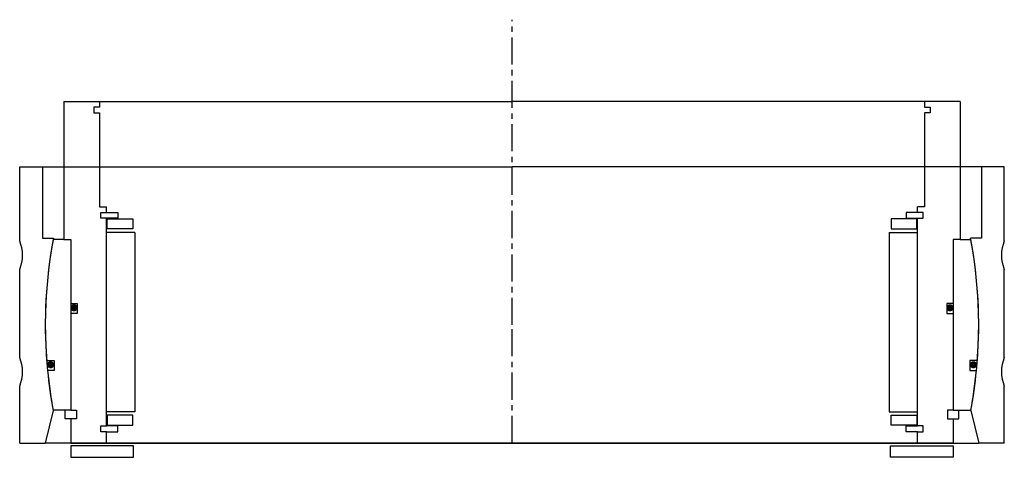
# Model space of a CAD drawing. Header units: millimetres. Extents: x -173 to 173, y -5 to 149.
import ezdxf

# ---------------------------------------------------------------- set-up
doc = ezdxf.new("R2010")
doc.units = ezdxf.units.MM
doc.header["$LTSCALE"] = 0.3
doc.header["$MEASUREMENT"] = 0
doc.linetypes.add('CENTER', pattern=[50.8, 31.75, -6.35, 6.35, -6.35])
doc.layers.get('0').update_dxf_attribs({"linetype": 'CONTINUOUS'})
doc.layers.add('Center', color=1, linetype='CENTER')

# ---------------------------------------------------------------- blocks, each defined once
blk = doc.blocks.new('house4S270')
for p, q in [((-173, 55.5), (-165, 55.5)), ((-173, 29.5), (-173, 55.5)), ((-165, 55.5), (0, 55.5)), ((-165, 55.5), (-165, 30.5)), ((165, 55.5), (0, 55.5)), ((165, 55.5), (165, 30.5)), ((173, 55.5), (165, 55.5)), ((173, 29.5), (173, 55.5)), ((-165, 30.5), (-161.14, 30.5)), ((165, 30.5), (161.14, 30.5)), ((-173, -11.5), (-173, 19.5)), ((173, -11.5), (173, 19.5)), ((-173, -41.5), (-173, -21.5)), ((173, -41.5), (173, -21.5)), ((-161.23, -30.02), (-164, -41.5)), ((161.23, -30.02), (164, -41.5)), ((-173, -41.5), (-164, -41.5)), ((0, -41.5), (-164, -41.5)), ((0, -41.5), (164, -41.5)), ((173, -41.5), (164, -41.5))]:
    blk.add_line(p, q)
for centre, radius, start, end in [((-185, 24.5), 13, 337.3801, 22.6199), ((0, 0), 164, 169.282, 190.5479), ((0, 0), 164, 349.4521, 10.718), ((185, 24.5), 13, 157.3801, 202.6199), ((-185, -16.5), 13, 337.3801, 22.6199), ((185, -16.5), 13, 157.3801, 202.6199)]:
    blk.add_arc(centre, radius, start, end)
blk = doc.blocks.new('innerhouse-4S265')
for p, q in [((-157.5, 78.5), (-157.5, 30)), ((-157.5, 78.5), (-145, 78.5)), ((-147, 76.5), (-147, 74.5)), ((-145, 76.5), (-147, 76.5)), ((-145, 78.5), (0, 78.5)), ((-145, 78.5), (-145, 76.5)), ((145, 78.5), (0, 78.5)), ((157.5, 78.5), (145, 78.5)), ((145, 78.5), (145, 76.5)), ((145, 76.5), (147, 76.5)), ((147, 76.5), (147, 74.5)), ((157.5, 78.5), (157.5, 30)), ((-147, 74.5), (-145, 74.5)), ((-145, 74.5), (-145, 41.5)), ((145, 74.5), (145, 41.5)), ((147, 74.5), (145, 74.5)), ((-145, 41.5), (-142.5, 41.5)), ((-144.5, 39.5), (-142.5, 39.5)), ((-144.5, 37.5), (-144.5, 39.5)), ((-142.5, 39.5), (-142.5, 41.5)), ((-142.5, 39.5), (-138.5, 39.5)), ((-138.5, 39.5), (-138.5, 37.5)), ((142.5, 39.5), (138.5, 39.5)), ((138.5, 39.5), (138.5, 37.5)), ((145, 41.5), (142.5, 41.5)), ((142.5, 39.5), (142.5, 41.5)), ((144.5, 39.5), (142.5, 39.5)), ((144.5, 37.5), (144.5, 39.5)), ((-142.5, 37.5), (-144.5, 37.5)), ((-142.5, -35.5), (-142.5, 37.5)), ((-138.5, 37.5), (-142.5, 37.5)), ((-142.25, 37.25), (-133.25, 37.25)), ((-142.25, 33.75), (-142.25, 37.25)), ((-133.25, 37.25), (-133.25, 33.75)), ((142.25, 37.25), (133.25, 37.25)), ((133.25, 37.25), (133.25, 33.75)), ((138.5, 37.5), (142.5, 37.5)), ((142.25, 33.75), (142.25, 37.25)), ((142.5, -35.5), (142.5, 37.5)), ((142.5, 37.5), (144.5, 37.5)), ((-132.5, 32.5), (-142.5, 32.5)), ((-133.25, 33.75), (-142.25, 33.75)), ((-132.5, 32.5), (-132.5, -30.5)), ((132.5, 32.5), (132.5, -30.5)), ((132.5, 32.5), (142.5, 32.5)), ((133.25, 33.75), (142.25, 33.75)), ((-157.5, 30), (-161.23, 30)), ((-157.5, 30), (-155, 30)), ((-155, 30), (-155, -30)), ((-155, 30), (-155, 7.5)), ((155, 30), (155, -30)), ((155, 30), (155, 7.5)), ((157.5, 30), (155, 30)), ((157.5, 30), (161.23, 30)), ((-155, 7.5), (-152.8, 7.5)), ((-152.8, 7.5), (-152.8, 4)), ((155, 7.5), (152.8, 7.5)), ((152.8, 7.5), (152.8, 4)), ((-155, 4), (-155, -30)), ((-152.8, 4), (-155, 4)), ((152.8, 4), (155, 4)), ((155, 4), (155, -30)), ((-163.52, -12.5), (-160.88, -12.5)), ((-160.88, -12.5), (-160.88, -16)), ((160.88, -12.5), (160.88, -16)), ((163.52, -12.5), (160.88, -12.5)), ((-160.88, -16), (-163.22, -16)), ((160.88, -16), (163.22, -16)), ((-155, -30), (-161.23, -30)), ((-157, -33), (-157, -30)), ((-155, -30), (-153, -30)), ((-153, -30), (-153, -33)), ((-132.5, -30.5), (-142.5, -30.5)), ((132.5, -30.5), (142.5, -30.5)), ((153, -30), (153, -33)), ((155, -30), (153, -30)), ((155, -30), (161.23, -30)), ((157, -33), (157, -30)), ((-155, -33), (-157, -33)), ((-155, -33), (-155, -41.5)), ((-153, -33), (-155, -33)), ((-133.25, -31.75), (-142.25, -31.75)), ((-142.25, -31.75), (-142.25, -35.25)), ((-133.25, -35.25), (-133.25, -31.75)), ((133.25, -31.75), (142.25, -31.75)), ((133.25, -35.25), (133.25, -31.75)), ((142.25, -31.75), (142.25, -35.25)), ((153, -33), (155, -33)), ((155, -33), (155, -41.5)), ((155, -33), (157, -33)), ((-144.5, -35.5), (-142.5, -35.5)), ((-144.5, -37.5), (-144.5, -35.5)), ((-142.5, -37.5), (-144.5, -37.5)), ((-138.5, -35.5), (-142.5, -35.5)), ((-142.5, -41.5), (-142.5, -37.5)), ((-142.5, -37.5), (-138.5, -37.5)), ((-142.25, -35.25), (-133.25, -35.25)), ((-138.5, -37.5), (-138.5, -35.5)), ((142.25, -35.25), (133.25, -35.25)), ((138.5, -35.5), (142.5, -35.5)), ((138.5, -37.5), (138.5, -35.5)), ((142.5, -37.5), (138.5, -37.5)), ((144.5, -35.5), (142.5, -35.5)), ((142.5, -41.5), (142.5, -37.5)), ((142.5, -37.5), (144.5, -37.5)), ((144.5, -37.5), (144.5, -35.5)), ((-155, -41.5), (-142.5, -41.5)), ((-142.5, -41.5), (0, -41.5)), ((142.5, -41.5), (0, -41.5)), ((0, -41.5), (33.3, -41.5)), ((155, -41.5), (142.5, -41.5)), ((-133, -42.5), (-155, -42.5)), ((-155, -42.5), (-155, -46.5)), ((-133, -46.5), (-133, -42.5)), ((133, -42.5), (155, -42.5)), ((133, -46.5), (133, -42.5)), ((155, -42.5), (155, -46.5)), ((-155, -46.5), (-133, -46.5)), ((155, -46.5), (133, -46.5))]:
    blk.add_line(p, q)
at = {"const_width": 1.2}
for points in [[(-153.26, 6, -1), (-154.56, 6, -1)], [(153.26, 6, 1), (154.56, 6, 1)], [(-161.5, -14, -1), (-162.8, -14, -1)], [(161.5, -14, 1), (162.8, -14, 1)]]:
    blk.add_lwpolyline(points, format="xyb", close=True, dxfattribs=at)
for start, end in [(169.4597, 184.3713), (355.6287, 10.5403), (185.5987, 190.5403), (349.4597, 354.4013)]:
    blk.add_arc((0, 0), 164, start, end)
at = {"layer": 'Center'}
for p, q in [((0, 0), (0, 107.19)), ((0, -41.5), (0, 0))]:
    blk.add_line(p, q, dxfattribs=at)

msp = doc.modelspace()

# ---------------------------------------------------------------- block references
for name in ['innerhouse-4S265', 'house4S270']:
    msp.add_blockref(name, (0, 41.5))

doc.saveas('drawing.dxf')
